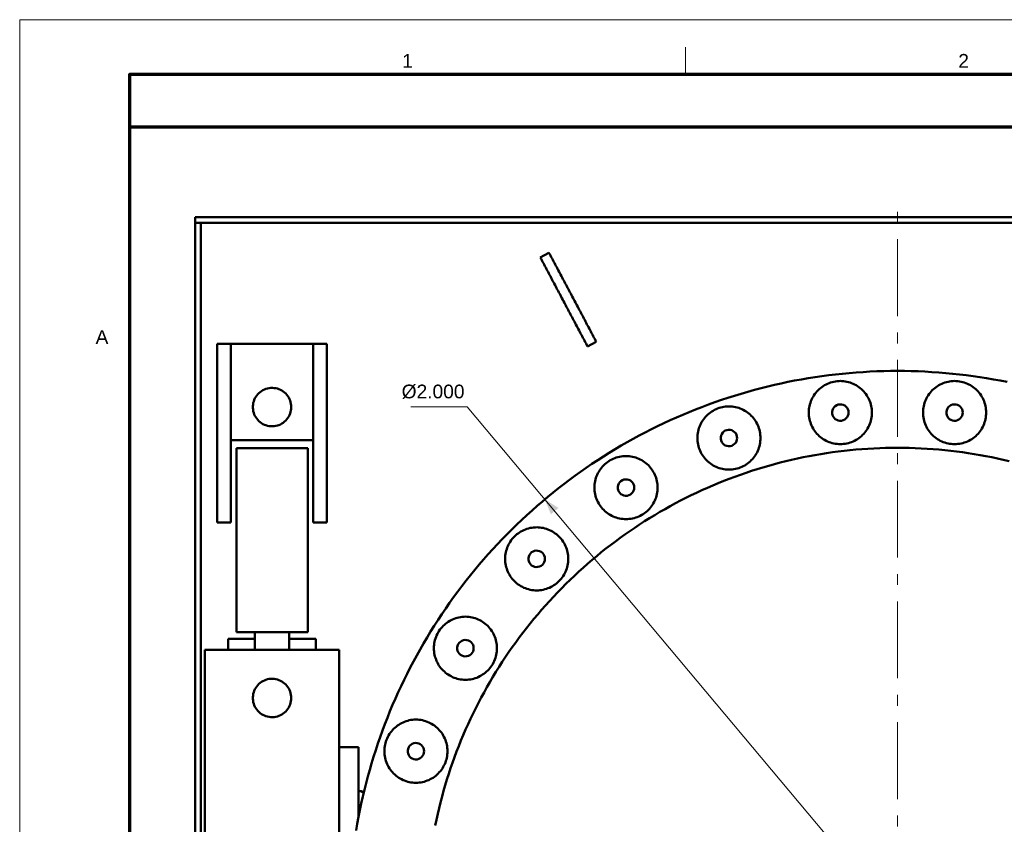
# Model space of a CAD drawing. Header units: millimetres. Extents: x 0 to 841, y 0 to 594.
# Tile 3 of 8: x 0 to 179, y 447 to 594. Entities that reach past the tile are written whole.
import ezdxf
from ezdxf.enums import TextEntityAlignment as Align

# ---------------------------------------------------------------- set-up
doc = ezdxf.new("R2010")
doc.units = ezdxf.units.MM
doc.linetypes.add('EJE', pattern=[22, 14, -3, 2, -3])
for name, color, linetype, lineweight in [('COTA', 7, 'CONTINUOUS', 18), ('EJE', 7, 'EJE', 18), ('FINA', 7, 'CONTINUOUS', 18), ('MARCO', 7, 'CONTINUOUS', 70), ('TXT', 7, 'CONTINUOUS', 25), ('VIS', 7, 'CONTINUOUS', 50)]:
    doc.layers.add(name, color=color, linetype=linetype, lineweight=lineweight)
doc.styles.add('STD', font='LiberationSans-Regular.ttf')

msp = doc.modelspace()

# ---------------------------------------------------------------- linework, layer by layer
at = {"layer": 'COTA'}
for p, q in [((81.58, 523.46), (71.28, 523.46)), ((224.28, 353.4), (81.58, 523.46))]:
    msp.add_line(p, q, dxfattribs=at)
msp.add_solid([(95.72, 506.6), (96.83, 503.88), (98.21, 505.04)], dxfattribs=at)
at = {"layer": 'EJE'}
msp.add_line((160, 298), (160, 562), dxfattribs=at)
at = {"layer": 'FINA'}
msp.add_line((121.38, 584), (121.38, 589), dxfattribs=at)
msp.add_lwpolyline([(0, 0), (841, 0), (841, 594), (0, 594)], close=True, dxfattribs=at)
at = {"layer": 'MARCO'}
for points in [[(20, 10), (831, 10), (831, 584), (20, 584)], [(20, 574.5), (831, 574.5), (831, 584), (20, 584)]]:
    msp.add_lwpolyline(points, close=True, dxfattribs=at)
at = {"layer": 'VIS'}
for points in [[(32, 557), (32, 558)], [(32, 558), (288, 558)], [(32, 557), (288, 557)], [(32, 303), (32, 557)], [(32, 557), (33, 557)], [(33, 303), (33, 557)], [(94.89, 550.7), (96.48, 551.55)], [(96.48, 551.55), (96.62, 551.28), (96.76, 551.01), (96.9, 550.75), (97.05, 550.48), (97.19, 550.22), (97.33, 549.95), (97.47, 549.68), (97.61, 549.42), (97.75, 549.15), (97.9, 548.88), (98.04, 548.62), (98.18, 548.35), (98.32, 548.08), (98.46, 547.82), (98.6, 547.55), (98.74, 547.29), (98.89, 547.02), (99.03, 546.75), (99.17, 546.49), (99.31, 546.22), (99.45, 545.95), (99.59, 545.69), (99.73, 545.42), (99.88, 545.15), (100.02, 544.89), (100.16, 544.62), (100.3, 544.35), (100.44, 544.09), (100.58, 543.82), (100.72, 543.56), (100.87, 543.29), (101.01, 543.02), (101.15, 542.76), (101.29, 542.49), (101.43, 542.22), (101.57, 541.96), (101.71, 541.69), (101.86, 541.42), (102, 541.16), (102.14, 540.89), (102.28, 540.62), (102.42, 540.36), (102.56, 540.09), (102.7, 539.83), (102.85, 539.56), (102.99, 539.29), (103.13, 539.03), (103.27, 538.76), (103.41, 538.49), (103.55, 538.23), (103.69, 537.96), (103.84, 537.69), (103.98, 537.43), (104.12, 537.16), (104.26, 536.89), (104.4, 536.63), (104.54, 536.36), (104.68, 536.1), (104.83, 535.83), (104.97, 535.56), (105.11, 535.3)], [(94.89, 550.7), (95.03, 550.44), (95.17, 550.17), (95.32, 549.9), (95.46, 549.64), (95.6, 549.37), (95.74, 549.11), (95.88, 548.84), (96.02, 548.57), (96.16, 548.31), (96.31, 548.04), (96.45, 547.77), (96.59, 547.51), (96.73, 547.24), (96.87, 546.97), (97.01, 546.71), (97.15, 546.44), (97.3, 546.17), (97.44, 545.91), (97.58, 545.64), (97.72, 545.38), (97.86, 545.11), (98, 544.84), (98.14, 544.58), (98.29, 544.31), (98.43, 544.04), (98.57, 543.78), (98.71, 543.51), (98.85, 543.24), (98.99, 542.98), (99.13, 542.71), (99.28, 542.44), (99.42, 542.18), (99.56, 541.91), (99.7, 541.65), (99.84, 541.38), (99.98, 541.11), (100.12, 540.85), (100.27, 540.58), (100.41, 540.31), (100.55, 540.05), (100.69, 539.78), (100.83, 539.51), (100.97, 539.25), (101.11, 538.98), (101.26, 538.71), (101.4, 538.45), (101.54, 538.18), (101.68, 537.92), (101.82, 537.65), (101.96, 537.38), (102.1, 537.12), (102.25, 536.85), (102.39, 536.58), (102.53, 536.32), (102.67, 536.05), (102.81, 535.78), (102.95, 535.52), (103.1, 535.25), (103.24, 534.99), (103.38, 534.72), (103.52, 534.45)], [(36, 534.91), (38.5, 534.91)], [(36, 534.91), (36, 502.41)], [(38.5, 534.91), (38.5, 502.41)], [(38.5, 534.91), (53.5, 534.91)], [(38.5, 534.91), (38.5, 517.41)], [(53.5, 534.91), (56, 534.91)], [(53.5, 534.91), (53.5, 502.41)], [(53.5, 534.91), (53.5, 517.41)], [(56, 534.91), (56, 502.41)], [(105.11, 535.3), (103.52, 534.45)], [(179.97, 527.99), (178.74, 528.23), (177.5, 528.46), (176.26, 528.67), (175.02, 528.87), (173.78, 529.05), (172.53, 529.21), (171.29, 529.36), (170.04, 529.5), (168.79, 529.61), (167.53, 529.72), (166.28, 529.8), (165.02, 529.87), (163.77, 529.93), (162.51, 529.97), (161.26, 529.99), (160, 530), (158.74, 529.99), (157.49, 529.97), (156.23, 529.93), (154.98, 529.87), (153.72, 529.8), (152.47, 529.72), (151.21, 529.61), (149.96, 529.5), (148.71, 529.36), (147.47, 529.21), (146.22, 529.05), (144.98, 528.87), (143.74, 528.67), (142.5, 528.46), (141.26, 528.23), (140.03, 527.99), (138.8, 527.73), (137.57, 527.45), (136.35, 527.16), (135.13, 526.86), (133.92, 526.54), (132.7, 526.2), (131.5, 525.85), (130.3, 525.49), (129.1, 525.11), (127.91, 524.71), (126.72, 524.3), (125.54, 523.87), (124.36, 523.43), (123.19, 522.98), (122.02, 522.51), (120.86, 522.02), (119.71, 521.52), (118.56, 521.01), (117.42, 520.48), (116.29, 519.94), (115.16, 519.38), (114.04, 518.81), (112.93, 518.23), (111.82, 517.63), (110.73, 517.02), (109.64, 516.39), (108.56, 515.75), (107.48, 515.1), (106.42, 514.43), (105.36, 513.75), (104.31, 513.06), (103.27, 512.35), (102.24, 511.63), (101.22, 510.9), (100.21, 510.16), (99.21, 509.4), (98.21, 508.63), (97.23, 507.85), (96.26, 507.05), (95.29, 506.24), (94.34, 505.43), (93.4, 504.59), (92.47, 503.75), (91.55, 502.9), (90.63, 502.03), (89.74, 501.15), (88.85, 500.26), (87.97, 499.37), (87.1, 498.45), (86.25, 497.53), (85.41, 496.6), (84.57, 495.66), (83.76, 494.71), (82.95, 493.74), (82.15, 492.77), (81.37, 491.79), (80.6, 490.79), (79.84, 489.79), (79.1, 488.78), (78.37, 487.76), (77.65, 486.73), (76.94, 485.69), (76.25, 484.64), (75.57, 483.58), (74.9, 482.52), (74.25, 481.44), (73.61, 480.36), (72.98, 479.27), (72.37, 478.18), (71.77, 477.07), (71.19, 475.96), (70.62, 474.84), (70.06, 473.71), (69.52, 472.58), (68.99, 471.44), (68.48, 470.29), (67.98, 469.14), (67.49, 467.98), (67.02, 466.81), (66.57, 465.64), (66.13, 464.46), (65.7, 463.28), (65.29, 462.09), (64.89, 460.9), (64.51, 459.7), (64.15, 458.5), (63.8, 457.3), (63.46, 456.08), (63.14, 454.87), (62.84, 453.65), (62.55, 452.43), (62.27, 451.2), (62.01, 449.97), (61.77, 448.74), (61.54, 447.5), (61.33, 446.26)], [(155.34, 522.42), (155.33, 522.72), (155.31, 523.02), (155.27, 523.31), (155.21, 523.61), (155.14, 523.9), (155.06, 524.19), (154.96, 524.48), (154.84, 524.75), (154.71, 525.03), (154.57, 525.29), (154.41, 525.55), (154.24, 525.8), (154.06, 526.03), (153.86, 526.26), (153.65, 526.48), (153.43, 526.69), (153.21, 526.88), (152.97, 527.07), (152.72, 527.24), (152.46, 527.39), (152.2, 527.54), (151.93, 527.67), (151.65, 527.78), (151.36, 527.88), (151.08, 527.97), (150.78, 528.04), (150.49, 528.09), (150.19, 528.13), (149.89, 528.16), (149.59, 528.17), (149.29, 528.16), (148.99, 528.13), (148.69, 528.09), (148.39, 528.04), (148.1, 527.97), (147.81, 527.88), (147.53, 527.78), (147.25, 527.67), (146.98, 527.54), (146.71, 527.39), (146.46, 527.24), (146.21, 527.07), (145.97, 526.88), (145.74, 526.69), (145.52, 526.48), (145.31, 526.26), (145.12, 526.03), (144.94, 525.8), (144.76, 525.55), (144.61, 525.29), (144.46, 525.03), (144.33, 524.75), (144.22, 524.48), (144.12, 524.19), (144.03, 523.9), (143.96, 523.61), (143.91, 523.31), (143.87, 523.02), (143.85, 522.72), (143.84, 522.42), (143.85, 522.11), (143.87, 521.81), (143.91, 521.52), (143.96, 521.22), (144.03, 520.93), (144.12, 520.64), (144.22, 520.35), (144.33, 520.08), (144.46, 519.8), (144.61, 519.54), (144.76, 519.28), (144.94, 519.04), (145.12, 518.8), (145.31, 518.57), (145.52, 518.35), (145.74, 518.14), (145.97, 517.95), (146.21, 517.76), (146.46, 517.59), (146.71, 517.44), (146.98, 517.29), (147.25, 517.16), (147.53, 517.05), (147.81, 516.95), (148.1, 516.86), (148.39, 516.79), (148.69, 516.74), (148.99, 516.7), (149.29, 516.67), (149.59, 516.67), (149.89, 516.67), (150.19, 516.7), (150.49, 516.74), (150.78, 516.79), (151.08, 516.86), (151.36, 516.95), (151.65, 517.05), (151.93, 517.16), (152.2, 517.29), (152.46, 517.44), (152.72, 517.59), (152.97, 517.76), (153.21, 517.95), (153.43, 518.14), (153.65, 518.35), (153.86, 518.57), (154.06, 518.8), (154.24, 519.04), (154.41, 519.28), (154.57, 519.54), (154.71, 519.8), (154.84, 520.08), (154.96, 520.35), (155.06, 520.64), (155.14, 520.93), (155.21, 521.22), (155.27, 521.52), (155.31, 521.81), (155.33, 522.11), (155.34, 522.42)], [(176.16, 522.42), (176.15, 522.72), (176.13, 523.02), (176.09, 523.31), (176.04, 523.61), (175.97, 523.9), (175.88, 524.19), (175.78, 524.48), (175.67, 524.75), (175.54, 525.03), (175.39, 525.29), (175.24, 525.55), (175.06, 525.8), (174.88, 526.03), (174.69, 526.26), (174.48, 526.48), (174.26, 526.69), (174.03, 526.88), (173.79, 527.07), (173.54, 527.24), (173.29, 527.39), (173.02, 527.54), (172.75, 527.67), (172.47, 527.78), (172.19, 527.88), (171.9, 527.97), (171.61, 528.04), (171.31, 528.09), (171.01, 528.13), (170.71, 528.16), (170.41, 528.17), (170.11, 528.16), (169.81, 528.13), (169.51, 528.09), (169.22, 528.04), (168.92, 527.97), (168.64, 527.88), (168.35, 527.78), (168.07, 527.67), (167.8, 527.54), (167.54, 527.39), (167.28, 527.24), (167.03, 527.07), (166.79, 526.88), (166.57, 526.69), (166.35, 526.48), (166.14, 526.26), (165.94, 526.03), (165.76, 525.8), (165.59, 525.55), (165.43, 525.29), (165.29, 525.03), (165.16, 524.75), (165.04, 524.48), (164.94, 524.19), (164.86, 523.9), (164.79, 523.61), (164.73, 523.31), (164.69, 523.02), (164.67, 522.72), (164.66, 522.42), (164.67, 522.11), (164.69, 521.81), (164.73, 521.52), (164.79, 521.22), (164.86, 520.93), (164.94, 520.64), (165.04, 520.35), (165.16, 520.08), (165.29, 519.8), (165.43, 519.54), (165.59, 519.28), (165.76, 519.04), (165.94, 518.8), (166.14, 518.57), (166.35, 518.35), (166.57, 518.14), (166.79, 517.95), (167.03, 517.76), (167.28, 517.59), (167.54, 517.44), (167.8, 517.29), (168.07, 517.16), (168.35, 517.05), (168.64, 516.95), (168.92, 516.86), (169.22, 516.79), (169.51, 516.74), (169.81, 516.7), (170.11, 516.67), (170.41, 516.67), (170.71, 516.67), (171.01, 516.7), (171.31, 516.74), (171.61, 516.79), (171.9, 516.86), (172.19, 516.95), (172.47, 517.05), (172.75, 517.16), (173.02, 517.29), (173.29, 517.44), (173.54, 517.59), (173.79, 517.76), (174.03, 517.95), (174.26, 518.14), (174.48, 518.35), (174.69, 518.57), (174.88, 518.8), (175.06, 519.04), (175.24, 519.28), (175.39, 519.54), (175.54, 519.8), (175.67, 520.08), (175.78, 520.35), (175.88, 520.64), (175.97, 520.93), (176.04, 521.22), (176.09, 521.52), (176.13, 521.81), (176.15, 522.11), (176.16, 522.42)], [(49.5, 523.41), (49.49, 523.71), (49.45, 524.01), (49.38, 524.31), (49.29, 524.59), (49.18, 524.87), (49.04, 525.14), (48.88, 525.4), (48.7, 525.64), (48.5, 525.86), (48.28, 526.07), (48.05, 526.25), (47.79, 526.42), (47.53, 526.56), (47.25, 526.68), (46.97, 526.78), (46.67, 526.85), (46.38, 526.89), (46.08, 526.91), (45.77, 526.91), (45.47, 526.87), (45.18, 526.82), (44.89, 526.73), (44.61, 526.62), (44.34, 526.49), (44.08, 526.34), (43.83, 526.16), (43.61, 525.97), (43.4, 525.75), (43.2, 525.52), (43.03, 525.27), (42.88, 525.01), (42.76, 524.73), (42.66, 524.45), (42.58, 524.16), (42.53, 523.86), (42.5, 523.56), (42.5, 523.26), (42.53, 522.96), (42.58, 522.67), (42.66, 522.37), (42.76, 522.09), (42.88, 521.82), (43.03, 521.56), (43.2, 521.31), (43.4, 521.07), (43.61, 520.86), (43.83, 520.66), (44.08, 520.49), (44.34, 520.33), (44.61, 520.2), (44.89, 520.09), (45.18, 520.01), (45.47, 519.95), (45.77, 519.92), (46.08, 519.91), (46.38, 519.93), (46.67, 519.98), (46.97, 520.05), (47.25, 520.14), (47.53, 520.26), (47.79, 520.41), (48.05, 520.57), (48.28, 520.76), (48.5, 520.96), (48.7, 521.19), (48.88, 521.43), (49.04, 521.68), (49.18, 521.95), (49.29, 522.23), (49.38, 522.52), (49.45, 522.81), (49.49, 523.11), (49.5, 523.41)], [(135.03, 517.78), (135.03, 518.08), (135, 518.38), (134.96, 518.68), (134.91, 518.98), (134.84, 519.27), (134.75, 519.56), (134.65, 519.84), (134.54, 520.12), (134.41, 520.39), (134.26, 520.66), (134.11, 520.91), (133.94, 521.16), (133.75, 521.4), (133.56, 521.63), (133.35, 521.85), (133.13, 522.05), (132.9, 522.25), (132.66, 522.43), (132.42, 522.6), (132.16, 522.76), (131.89, 522.9), (131.62, 523.03), (131.34, 523.15), (131.06, 523.25), (130.77, 523.34), (130.48, 523.41), (130.18, 523.46), (129.89, 523.5), (129.58, 523.52), (129.28, 523.53), (128.98, 523.52), (128.68, 523.5), (128.38, 523.46), (128.09, 523.41), (127.8, 523.34), (127.51, 523.25), (127.22, 523.15), (126.95, 523.03), (126.67, 522.9), (126.41, 522.76), (126.15, 522.6), (125.9, 522.43), (125.67, 522.25), (125.44, 522.05), (125.22, 521.85), (125.01, 521.63), (124.82, 521.4), (124.63, 521.16), (124.46, 520.91), (124.3, 520.66), (124.16, 520.39), (124.03, 520.12), (123.92, 519.84), (123.82, 519.56), (123.73, 519.27), (123.66, 518.98), (123.6, 518.68), (123.57, 518.38), (123.54, 518.08), (123.53, 517.78), (123.54, 517.48), (123.57, 517.18), (123.6, 516.88), (123.66, 516.59), (123.73, 516.29), (123.82, 516), (123.92, 515.72), (124.03, 515.44), (124.16, 515.17), (124.3, 514.91), (124.46, 514.65), (124.63, 514.4), (124.82, 514.16), (125.01, 513.93), (125.22, 513.72), (125.44, 513.51), (125.67, 513.31), (125.9, 513.13), (126.15, 512.96), (126.41, 512.8), (126.67, 512.66), (126.95, 512.53), (127.22, 512.41), (127.51, 512.31), (127.8, 512.23), (128.09, 512.16), (128.38, 512.1), (128.68, 512.06), (128.98, 512.04), (129.28, 512.03), (129.58, 512.04), (129.89, 512.06), (130.18, 512.1), (130.48, 512.16), (130.77, 512.23), (131.06, 512.31), (131.34, 512.41), (131.62, 512.53), (131.89, 512.66), (132.16, 512.8), (132.42, 512.96), (132.66, 513.13), (132.9, 513.31), (133.13, 513.51), (133.35, 513.72), (133.56, 513.93), (133.75, 514.16), (133.94, 514.4), (134.11, 514.65), (134.26, 514.91), (134.41, 515.17), (134.54, 515.44), (134.65, 515.72), (134.75, 516), (134.84, 516.29), (134.91, 516.59), (134.96, 516.88), (135, 517.18), (135.03, 517.48), (135.03, 517.78)], [(151.09, 522.42), (151.06, 522.72), (150.97, 523.01), (150.82, 523.27), (150.62, 523.5), (150.38, 523.69), (150.11, 523.82), (149.81, 523.9), (149.51, 523.91), (149.21, 523.87), (148.93, 523.76), (148.67, 523.6), (148.45, 523.39), (148.28, 523.14), (148.16, 522.86), (148.09, 522.57), (148.09, 522.26), (148.16, 521.97), (148.28, 521.69), (148.45, 521.44), (148.67, 521.23), (148.93, 521.07), (149.21, 520.96), (149.51, 520.92), (149.81, 520.93), (150.11, 521.01), (150.38, 521.14), (150.62, 521.33), (150.82, 521.56), (150.97, 521.82), (151.06, 522.11), (151.09, 522.42)], [(171.91, 522.42), (171.88, 522.72), (171.79, 523.01), (171.64, 523.27), (171.45, 523.5), (171.21, 523.69), (170.93, 523.82), (170.64, 523.9), (170.34, 523.91), (170.04, 523.87), (169.75, 523.76), (169.49, 523.6), (169.27, 523.39), (169.1, 523.14), (168.98, 522.86), (168.92, 522.57), (168.92, 522.26), (168.98, 521.97), (169.1, 521.69), (169.27, 521.44), (169.49, 521.23), (169.75, 521.07), (170.04, 520.96), (170.34, 520.92), (170.64, 520.93), (170.93, 521.01), (171.21, 521.14), (171.45, 521.33), (171.64, 521.56), (171.79, 521.82), (171.88, 522.11), (171.91, 522.42)], [(130.78, 517.78), (130.75, 518.08), (130.66, 518.37), (130.52, 518.64), (130.32, 518.87), (130.08, 519.05), (129.81, 519.19), (129.51, 519.26), (129.21, 519.28), (128.91, 519.23), (128.62, 519.13), (128.37, 518.97), (128.15, 518.76), (127.97, 518.51), (127.85, 518.23), (127.79, 517.93), (127.79, 517.63), (127.85, 517.33), (127.97, 517.05), (128.15, 516.8), (128.37, 516.59), (128.62, 516.43), (128.91, 516.33), (129.21, 516.28), (129.51, 516.3), (129.81, 516.37), (130.08, 516.51), (130.32, 516.69), (130.52, 516.92), (130.66, 517.19), (130.75, 517.48), (130.78, 517.78)], [(38.5, 517.41), (53.5, 517.41)], [(52.5, 515.91), (52.2, 515.91), (51.9, 515.91), (51.59, 515.91), (51.29, 515.91), (50.99, 515.91), (50.69, 515.91), (50.38, 515.91), (50.08, 515.91), (49.78, 515.91), (49.48, 515.91), (49.17, 515.91), (48.87, 515.91), (48.57, 515.91), (48.27, 515.91), (47.97, 515.91), (47.66, 515.91), (47.36, 515.91), (47.06, 515.91), (46.76, 515.91), (46.45, 515.91), (46.15, 515.91), (45.85, 515.91), (45.55, 515.91), (45.24, 515.91), (44.94, 515.91), (44.64, 515.91), (44.34, 515.91), (44.03, 515.91), (43.73, 515.91), (43.43, 515.91), (43.13, 515.91), (42.83, 515.91), (42.52, 515.91), (42.22, 515.91), (41.92, 515.91), (41.62, 515.91), (41.31, 515.91), (41.01, 515.91), (40.71, 515.91), (40.41, 515.91), (40.1, 515.91), (39.8, 515.91), (39.5, 515.91)], [(39.5, 482.41), (39.5, 515.91)], [(52.5, 515.91), (52.5, 482.41)], [(180.34, 513.56), (179.29, 513.81), (178.23, 514.05), (177.18, 514.27), (176.11, 514.48), (175.05, 514.67), (173.99, 514.85), (172.92, 515.02), (171.85, 515.18), (170.78, 515.32), (169.71, 515.45), (168.63, 515.57), (167.56, 515.67), (166.48, 515.76), (165.4, 515.83), (164.32, 515.89), (163.24, 515.94), (162.16, 515.97), (161.08, 515.99), (160, 516), (158.92, 515.99), (157.84, 515.97), (156.76, 515.94), (155.68, 515.89), (154.6, 515.83), (153.52, 515.76), (152.44, 515.67), (151.37, 515.57), (150.29, 515.45), (149.22, 515.32), (148.15, 515.18), (147.08, 515.02), (146.01, 514.85), (144.95, 514.67), (143.89, 514.48), (142.82, 514.27), (141.77, 514.05), (140.71, 513.81), (139.66, 513.56), (138.61, 513.3), (137.57, 513.02), (136.53, 512.73), (135.49, 512.43), (134.45, 512.12), (133.42, 511.79), (132.4, 511.45), (131.38, 511.1), (130.36, 510.73), (129.35, 510.35), (128.34, 509.96), (127.34, 509.56), (126.34, 509.14), (125.35, 508.71), (124.36, 508.27), (123.38, 507.82), (122.41, 507.35), (121.44, 506.87), (120.48, 506.38), (119.52, 505.88), (118.57, 505.36), (117.63, 504.84), (116.69, 504.3), (115.76, 503.75), (114.83, 503.19), (113.92, 502.61), (113.01, 502.03), (112.11, 501.43), (111.21, 500.82), (110.33, 500.21), (109.45, 499.58), (108.58, 498.93), (107.72, 498.28), (106.86, 497.62), (106.02, 496.95), (105.18, 496.26), (104.35, 495.57), (103.53, 494.87), (102.72, 494.15), (101.92, 493.43), (101.13, 492.69), (100.35, 491.95), (99.57, 491.19), (98.81, 490.43), (98.05, 489.65), (97.31, 488.87), (96.57, 488.08), (95.85, 487.28), (95.13, 486.47), (94.43, 485.65), (93.74, 484.82), (93.05, 483.98), (92.38, 483.14), (91.72, 482.28), (91.07, 481.42), (90.42, 480.55), (89.79, 479.67), (89.18, 478.79), (88.57, 477.89), (87.97, 476.99), (87.39, 476.08), (86.81, 475.17), (86.25, 474.24), (85.7, 473.31), (85.16, 472.37), (84.64, 471.43), (84.12, 470.48), (83.62, 469.52), (83.13, 468.56), (82.65, 467.59), (82.18, 466.62), (81.73, 465.64), (81.29, 464.65), (80.86, 463.66), (80.44, 462.66), (80.04, 461.66), (79.65, 460.65), (79.27, 459.64), (78.9, 458.62), (78.55, 457.6), (78.21, 456.58), (77.88, 455.55), (77.57, 454.51), (77.27, 453.47), (76.98, 452.43), (76.7, 451.39), (76.44, 450.34), (76.19, 449.29), (75.95, 448.23), (75.73, 447.18)], [(180.34, 513.56), (179.29, 513.81), (178.23, 514.05), (177.18, 514.27), (176.11, 514.48), (175.05, 514.67), (173.99, 514.85), (172.92, 515.02), (171.85, 515.18), (170.78, 515.32), (169.71, 515.45), (168.63, 515.57), (167.56, 515.67), (166.48, 515.76), (165.4, 515.83), (164.32, 515.89), (163.24, 515.94), (162.16, 515.97), (161.08, 515.99), (160, 516), (158.92, 515.99), (157.84, 515.97), (156.76, 515.94), (155.68, 515.89), (154.6, 515.83), (153.52, 515.76), (152.44, 515.67), (151.37, 515.57), (150.29, 515.45), (149.22, 515.32), (148.15, 515.18), (147.08, 515.02), (146.01, 514.85), (144.95, 514.67), (143.89, 514.48), (142.82, 514.27), (141.77, 514.05), (140.71, 513.81), (139.66, 513.56), (138.61, 513.3), (137.57, 513.02), (136.53, 512.73), (135.49, 512.43), (134.45, 512.12), (133.42, 511.79), (132.4, 511.45), (131.38, 511.1), (130.36, 510.73), (129.35, 510.35), (128.34, 509.96), (127.34, 509.56), (126.34, 509.14), (125.35, 508.71), (124.36, 508.27), (123.38, 507.82), (122.41, 507.35), (121.44, 506.87), (120.48, 506.38), (119.52, 505.88), (118.57, 505.36), (117.63, 504.84), (116.69, 504.3), (115.76, 503.75), (114.83, 503.19), (113.92, 502.61), (113.01, 502.03), (112.11, 501.43), (111.21, 500.82), (110.33, 500.21), (109.45, 499.58), (108.58, 498.93), (107.72, 498.28), (106.86, 497.62), (106.02, 496.95), (105.18, 496.26), (104.35, 495.57), (103.53, 494.87), (102.72, 494.15), (101.92, 493.43), (101.13, 492.69), (100.35, 491.95), (99.57, 491.19), (98.81, 490.43), (98.05, 489.65), (97.31, 488.87), (96.57, 488.08), (95.85, 487.28), (95.13, 486.47), (94.43, 485.65), (93.74, 484.82), (93.05, 483.98), (92.38, 483.14), (91.72, 482.28), (91.07, 481.42), (90.42, 480.55), (89.79, 479.67), (89.18, 478.79), (88.57, 477.89), (87.97, 476.99), (87.39, 476.08), (86.81, 475.17), (86.25, 474.24), (85.7, 473.31), (85.16, 472.37), (84.64, 471.43), (84.12, 470.48), (83.62, 469.52), (83.13, 468.56), (82.65, 467.59), (82.18, 466.62), (81.73, 465.64), (81.29, 464.65), (80.86, 463.66), (80.44, 462.66), (80.04, 461.66), (79.65, 460.65), (79.27, 459.64), (78.9, 458.62), (78.55, 457.6), (78.21, 456.58), (77.88, 455.55), (77.57, 454.51), (77.27, 453.47), (76.98, 452.43), (76.7, 451.39), (76.44, 450.34), (76.19, 449.29), (75.95, 448.23), (75.73, 447.18)], [(116.27, 508.75), (116.26, 509.05), (116.24, 509.35), (116.2, 509.64), (116.15, 509.94), (116.08, 510.23), (115.99, 510.52), (115.89, 510.81), (115.77, 511.08), (115.64, 511.36), (115.5, 511.62), (115.34, 511.88), (115.17, 512.13), (114.99, 512.36), (114.79, 512.59), (114.59, 512.81), (114.37, 513.02), (114.14, 513.21), (113.9, 513.4), (113.65, 513.57), (113.4, 513.72), (113.13, 513.87), (112.86, 514), (112.58, 514.11), (112.3, 514.21), (112.01, 514.3), (111.72, 514.37), (111.42, 514.42), (111.12, 514.46), (110.82, 514.49), (110.52, 514.5), (110.22, 514.49), (109.92, 514.46), (109.62, 514.42), (109.33, 514.37), (109.03, 514.3), (108.74, 514.21), (108.46, 514.11), (108.18, 514), (107.91, 513.87), (107.65, 513.72), (107.39, 513.57), (107.14, 513.4), (106.9, 513.21), (106.67, 513.02), (106.46, 512.81), (106.25, 512.59), (106.05, 512.36), (105.87, 512.13), (105.7, 511.88), (105.54, 511.62), (105.4, 511.36), (105.27, 511.08), (105.15, 510.81), (105.05, 510.52), (104.97, 510.23), (104.9, 509.94), (104.84, 509.64), (104.8, 509.35), (104.78, 509.05), (104.77, 508.75), (104.78, 508.44), (104.8, 508.14), (104.84, 507.85), (104.9, 507.55), (104.97, 507.26), (105.05, 506.97), (105.15, 506.68), (105.27, 506.41), (105.4, 506.13), (105.54, 505.87), (105.7, 505.61), (105.87, 505.37), (106.05, 505.13), (106.25, 504.9), (106.46, 504.68), (106.67, 504.47), (106.9, 504.28), (107.14, 504.09), (107.39, 503.92), (107.65, 503.77), (107.91, 503.62), (108.18, 503.49), (108.46, 503.38), (108.74, 503.28), (109.03, 503.19), (109.33, 503.12), (109.62, 503.07), (109.92, 503.03), (110.22, 503), (110.52, 503), (110.82, 503), (111.12, 503.03), (111.42, 503.07), (111.72, 503.12), (112.01, 503.19), (112.3, 503.28), (112.58, 503.38), (112.86, 503.49), (113.13, 503.62), (113.4, 503.77), (113.65, 503.92), (113.9, 504.09), (114.14, 504.28), (114.37, 504.47), (114.59, 504.68), (114.79, 504.9), (114.99, 505.13), (115.17, 505.37), (115.34, 505.61), (115.5, 505.87), (115.64, 506.13), (115.77, 506.41), (115.89, 506.68), (115.99, 506.97), (116.08, 507.26), (116.15, 507.55), (116.2, 507.85), (116.24, 508.14), (116.26, 508.44), (116.27, 508.75)], [(112.02, 508.75), (111.99, 509.05), (111.9, 509.34), (111.75, 509.6), (111.55, 509.83), (111.31, 510.02), (111.04, 510.15), (110.75, 510.23), (110.45, 510.24), (110.15, 510.2), (109.86, 510.09), (109.6, 509.93), (109.38, 509.72), (109.21, 509.47), (109.09, 509.19), (109.03, 508.9), (109.03, 508.59), (109.09, 508.3), (109.21, 508.02), (109.38, 507.77), (109.6, 507.56), (109.86, 507.4), (110.15, 507.29), (110.45, 507.25), (110.75, 507.26), (111.04, 507.34), (111.31, 507.47), (111.55, 507.66), (111.75, 507.89), (111.9, 508.15), (111.99, 508.44), (112.02, 508.75)], [(36, 502.41), (38.5, 502.41)], [(53.5, 502.41), (56, 502.41)], [(99.99, 495.76), (99.98, 496.06), (99.96, 496.36), (99.92, 496.66), (99.86, 496.96), (99.79, 497.25), (99.71, 497.54), (99.61, 497.82), (99.49, 498.1), (99.36, 498.37), (99.22, 498.64), (99.06, 498.89), (98.89, 499.14), (98.71, 499.38), (98.51, 499.61), (98.3, 499.83), (98.09, 500.03), (97.86, 500.23), (97.62, 500.41), (97.37, 500.58), (97.11, 500.74), (96.85, 500.88), (96.58, 501.01), (96.3, 501.13), (96.02, 501.23), (95.73, 501.32), (95.43, 501.39), (95.14, 501.44), (94.84, 501.48), (94.54, 501.5), (94.24, 501.51), (93.94, 501.5), (93.64, 501.48), (93.34, 501.44), (93.04, 501.39), (92.75, 501.32), (92.46, 501.23), (92.18, 501.13), (91.9, 501.01), (91.63, 500.88), (91.36, 500.74), (91.11, 500.58), (90.86, 500.41), (90.62, 500.23), (90.39, 500.03), (90.17, 499.83), (89.97, 499.61), (89.77, 499.38), (89.59, 499.14), (89.42, 498.89), (89.26, 498.64), (89.12, 498.37), (88.99, 498.1), (88.87, 497.82), (88.77, 497.54), (88.68, 497.25), (88.61, 496.96), (88.56, 496.66), (88.52, 496.36), (88.5, 496.06), (88.49, 495.76), (88.5, 495.46), (88.52, 495.16), (88.56, 494.86), (88.61, 494.57), (88.68, 494.27), (88.77, 493.98), (88.87, 493.7), (88.99, 493.42), (89.12, 493.15), (89.26, 492.89), (89.42, 492.63), (89.59, 492.38), (89.77, 492.14), (89.97, 491.91), (90.17, 491.7), (90.39, 491.49), (90.62, 491.29), (90.86, 491.11), (91.11, 490.94), (91.36, 490.78), (91.63, 490.64), (91.9, 490.51), (92.18, 490.39), (92.46, 490.29), (92.75, 490.21), (93.04, 490.14), (93.34, 490.08), (93.64, 490.04), (93.94, 490.02), (94.24, 490.01), (94.54, 490.02), (94.84, 490.04), (95.14, 490.08), (95.43, 490.14), (95.73, 490.21), (96.02, 490.29), (96.3, 490.39), (96.58, 490.51), (96.85, 490.64), (97.11, 490.78), (97.37, 490.94), (97.62, 491.11), (97.86, 491.29), (98.09, 491.49), (98.3, 491.7), (98.51, 491.91), (98.71, 492.14), (98.89, 492.38), (99.06, 492.63), (99.22, 492.89), (99.36, 493.15), (99.49, 493.42), (99.61, 493.7), (99.71, 493.98), (99.79, 494.27), (99.86, 494.57), (99.92, 494.86), (99.96, 495.16), (99.98, 495.46), (99.99, 495.76)], [(95.74, 495.76), (95.71, 496.06), (95.62, 496.35), (95.47, 496.62), (95.27, 496.85), (95.03, 497.03), (94.76, 497.17), (94.47, 497.24), (94.16, 497.26), (93.86, 497.21), (93.58, 497.11), (93.32, 496.95), (93.1, 496.74), (92.93, 496.49), (92.81, 496.21), (92.75, 495.91), (92.75, 495.61), (92.81, 495.31), (92.93, 495.03), (93.1, 494.78), (93.32, 494.57), (93.58, 494.41), (93.86, 494.31), (94.16, 494.26), (94.47, 494.28), (94.76, 494.35), (95.03, 494.49), (95.27, 494.67), (95.47, 494.9), (95.62, 495.17), (95.71, 495.46), (95.74, 495.76)], [(87, 479.48), (87, 479.78), (86.97, 480.08), (86.93, 480.38), (86.88, 480.67), (86.81, 480.97), (86.72, 481.26), (86.62, 481.54), (86.51, 481.82), (86.38, 482.09), (86.23, 482.35), (86.08, 482.61), (85.91, 482.86), (85.72, 483.1), (85.53, 483.33), (85.32, 483.54), (85.1, 483.75), (84.87, 483.95), (84.63, 484.13), (84.39, 484.3), (84.13, 484.46), (83.87, 484.6), (83.59, 484.73), (83.32, 484.85), (83.03, 484.95), (82.74, 485.03), (82.45, 485.1), (82.15, 485.16), (81.86, 485.2), (81.56, 485.22), (81.25, 485.23), (80.95, 485.22), (80.65, 485.2), (80.36, 485.16), (80.06, 485.1), (79.77, 485.03), (79.48, 484.95), (79.19, 484.85), (78.92, 484.73), (78.64, 484.6), (78.38, 484.46), (78.12, 484.3), (77.87, 484.13), (77.64, 483.95), (77.41, 483.75), (77.19, 483.54), (76.98, 483.33), (76.79, 483.1), (76.6, 482.86), (76.43, 482.61), (76.28, 482.35), (76.13, 482.09), (76, 481.82), (75.89, 481.54), (75.79, 481.26), (75.7, 480.97), (75.63, 480.67), (75.58, 480.38), (75.54, 480.08), (75.51, 479.78), (75.5, 479.48), (75.51, 479.18), (75.54, 478.88), (75.58, 478.58), (75.63, 478.28), (75.7, 477.99), (75.79, 477.7), (75.89, 477.42), (76, 477.14), (76.13, 476.87), (76.28, 476.6), (76.43, 476.35), (76.6, 476.1), (76.79, 475.86), (76.98, 475.63), (77.19, 475.41), (77.41, 475.21), (77.64, 475.01), (77.87, 474.83), (78.12, 474.66), (78.38, 474.5), (78.64, 474.36), (78.92, 474.23), (79.19, 474.11), (79.48, 474.01), (79.77, 473.92), (80.06, 473.85), (80.36, 473.8), (80.65, 473.76), (80.95, 473.74), (81.25, 473.73), (81.56, 473.74), (81.86, 473.76), (82.15, 473.8), (82.45, 473.85), (82.74, 473.92), (83.03, 474.01), (83.32, 474.11), (83.59, 474.23), (83.87, 474.36), (84.13, 474.5), (84.39, 474.66), (84.63, 474.83), (84.87, 475.01), (85.1, 475.21), (85.32, 475.41), (85.53, 475.63), (85.72, 475.86), (85.91, 476.1), (86.08, 476.35), (86.23, 476.6), (86.38, 476.87), (86.51, 477.14), (86.62, 477.42), (86.72, 477.7), (86.81, 477.99), (86.88, 478.28), (86.93, 478.58), (86.97, 478.88), (87, 479.18), (87, 479.48)], [(38, 479.16), (38, 481.16)], [(38, 481.16), (42.85, 481.16)], [(52.5, 482.41), (52.2, 482.41), (51.9, 482.41), (51.59, 482.41), (51.29, 482.41), (50.99, 482.41), (50.69, 482.41), (50.38, 482.41), (50.08, 482.41), (49.78, 482.41), (49.48, 482.41), (49.17, 482.41), (48.87, 482.41), (48.57, 482.41), (48.27, 482.41), (47.97, 482.41), (47.66, 482.41), (47.36, 482.41), (47.06, 482.41), (46.76, 482.41), (46.45, 482.41), (46.15, 482.41), (45.85, 482.41), (45.55, 482.41), (45.24, 482.41), (44.94, 482.41), (44.64, 482.41), (44.34, 482.41), (44.03, 482.41), (43.73, 482.41), (43.43, 482.41), (43.13, 482.41), (42.83, 482.41), (42.52, 482.41), (42.22, 482.41), (41.92, 482.41), (41.62, 482.41), (41.31, 482.41), (41.01, 482.41), (40.71, 482.41), (40.41, 482.41), (40.1, 482.41), (39.8, 482.41), (39.5, 482.41)], [(42.85, 479.16), (42.85, 482.41)], [(49.15, 482.41), (49.15, 479.16)], [(49.15, 481.16), (54, 481.16)], [(54, 479.16), (54, 481.16)], [(82.75, 479.48), (82.72, 479.78), (82.63, 480.07), (82.49, 480.34), (82.29, 480.57), (82.05, 480.75), (81.78, 480.89), (81.48, 480.96), (81.18, 480.98), (80.88, 480.93), (80.59, 480.83), (80.34, 480.67), (80.12, 480.46), (79.94, 480.21), (79.82, 479.93), (79.76, 479.63), (79.76, 479.33), (79.82, 479.03), (79.94, 478.75), (80.12, 478.5), (80.34, 478.29), (80.59, 478.13), (80.88, 478.03), (81.18, 477.98), (81.48, 478), (81.78, 478.07), (82.05, 478.21), (82.29, 478.39), (82.49, 478.62), (82.63, 478.89), (82.72, 479.18), (82.75, 479.48)], [(33.75, 479.16), (58.25, 479.16)], [(33.75, 421.91), (33.75, 479.16)], [(58.25, 461.46), (58.25, 479.16)], [(49.5, 470.41), (49.49, 470.71), (49.45, 471.01), (49.38, 471.31), (49.29, 471.59), (49.18, 471.87), (49.04, 472.14), (48.88, 472.4), (48.7, 472.64), (48.5, 472.86), (48.28, 473.07), (48.05, 473.25), (47.79, 473.42), (47.53, 473.56), (47.25, 473.68), (46.97, 473.78), (46.67, 473.85), (46.38, 473.89), (46.08, 473.91), (45.77, 473.91), (45.47, 473.87), (45.18, 473.82), (44.89, 473.73), (44.61, 473.62), (44.34, 473.49), (44.08, 473.34), (43.83, 473.16), (43.61, 472.97), (43.4, 472.75), (43.2, 472.52), (43.03, 472.27), (42.88, 472.01), (42.76, 471.73), (42.66, 471.45), (42.58, 471.16), (42.53, 470.86), (42.5, 470.56), (42.5, 470.26), (42.53, 469.96), (42.58, 469.67), (42.66, 469.37), (42.76, 469.09), (42.88, 468.82), (43.03, 468.56), (43.2, 468.31), (43.4, 468.07), (43.61, 467.86), (43.83, 467.66), (44.08, 467.49), (44.34, 467.33), (44.61, 467.2), (44.89, 467.09), (45.18, 467.01), (45.47, 466.95), (45.77, 466.92), (46.08, 466.91), (46.38, 466.93), (46.67, 466.98), (46.97, 467.05), (47.25, 467.14), (47.53, 467.26), (47.79, 467.41), (48.05, 467.57), (48.28, 467.76), (48.5, 467.96), (48.7, 468.19), (48.88, 468.43), (49.04, 468.68), (49.18, 468.95), (49.29, 469.23), (49.38, 469.52), (49.45, 469.81), (49.49, 470.11), (49.5, 470.41)], [(77.97, 460.72), (77.96, 461.02), (77.94, 461.32), (77.9, 461.62), (77.84, 461.91), (77.77, 462.2), (77.69, 462.49), (77.59, 462.78), (77.47, 463.05), (77.34, 463.33), (77.2, 463.59), (77.04, 463.85), (76.87, 464.1), (76.69, 464.33), (76.49, 464.56), (76.28, 464.78), (76.07, 464.99), (75.84, 465.18), (75.6, 465.37), (75.35, 465.54), (75.09, 465.7), (74.83, 465.84), (74.56, 465.97), (74.28, 466.08), (74, 466.18), (73.71, 466.27), (73.41, 466.34), (73.12, 466.4), (72.82, 466.43), (72.52, 466.46), (72.22, 466.47), (71.92, 466.46), (71.62, 466.43), (71.32, 466.4), (71.02, 466.34), (70.73, 466.27), (70.44, 466.18), (70.16, 466.08), (69.88, 465.97), (69.61, 465.84), (69.34, 465.7), (69.09, 465.54), (68.84, 465.37), (68.6, 465.18), (68.37, 464.99), (68.15, 464.78), (67.95, 464.56), (67.75, 464.33), (67.57, 464.1), (67.4, 463.85), (67.24, 463.59), (67.1, 463.33), (66.97, 463.05), (66.85, 462.78), (66.75, 462.49), (66.66, 462.2), (66.59, 461.91), (66.54, 461.62), (66.5, 461.32), (66.48, 461.02), (66.47, 460.72), (66.48, 460.42), (66.5, 460.11), (66.54, 459.82), (66.59, 459.52), (66.66, 459.23), (66.75, 458.94), (66.85, 458.66), (66.97, 458.38), (67.1, 458.11), (67.24, 457.84), (67.4, 457.58), (67.57, 457.34), (67.75, 457.1), (67.95, 456.87), (68.15, 456.65), (68.37, 456.44), (68.6, 456.25), (68.84, 456.06), (69.09, 455.89), (69.34, 455.74), (69.61, 455.59), (69.88, 455.46), (70.16, 455.35), (70.44, 455.25), (70.73, 455.16), (71.02, 455.09), (71.32, 455.04), (71.62, 455), (71.92, 454.97), (72.22, 454.97), (72.52, 454.97), (72.82, 455), (73.12, 455.04), (73.41, 455.09), (73.71, 455.16), (74, 455.25), (74.28, 455.35), (74.56, 455.46), (74.83, 455.59), (75.09, 455.74), (75.35, 455.89), (75.6, 456.06), (75.84, 456.25), (76.07, 456.44), (76.28, 456.65), (76.49, 456.87), (76.69, 457.1), (76.87, 457.34), (77.04, 457.58), (77.2, 457.84), (77.34, 458.11), (77.47, 458.38), (77.59, 458.66), (77.69, 458.94), (77.77, 459.23), (77.84, 459.52), (77.9, 459.82), (77.94, 460.11), (77.96, 460.42), (77.97, 460.72)], [(58.25, 436.66), (58.25, 461.46)], [(58.25, 461.46), (61.75, 461.46)], [(61.75, 448.63), (61.75, 461.46)], [(73.72, 460.72), (73.69, 461.02), (73.6, 461.31), (73.45, 461.57), (73.25, 461.8), (73.01, 461.99), (72.74, 462.12), (72.45, 462.2), (72.14, 462.21), (71.84, 462.17), (71.56, 462.06), (71.3, 461.9), (71.08, 461.69), (70.91, 461.44), (70.79, 461.16), (70.73, 460.87), (70.73, 460.56), (70.79, 460.27), (70.91, 459.99), (71.08, 459.74), (71.3, 459.53), (71.56, 459.37), (71.84, 459.26), (72.14, 459.22), (72.45, 459.23), (72.74, 459.31), (73.01, 459.44), (73.25, 459.63), (73.45, 459.86), (73.6, 460.12), (73.69, 460.41), (73.72, 460.72)], [(61.75, 453.46), (62.25, 453.46)], [(62.25, 453.46), (62.71, 453.13)]]:
    msp.add_lwpolyline(points, dxfattribs=at)

# ---------------------------------------------------------------- texts
at = {"layer": 'TXT', "style": 'STD'}
for s, p in [('1', (70.69, 586.5)), ('2', (172.06, 586.5)), ('A', (15, 536.17))]:
    msp.add_text(s, height=2.5, dxfattribs=at).set_placement(p, align=Align.MIDDLE_CENTER)
msp.add_text('Ø2.000', height=2.5, dxfattribs=at).set_placement((81.08, 524.26), align=Align.BOTTOM_RIGHT)

doc.saveas('drawing.dxf')
